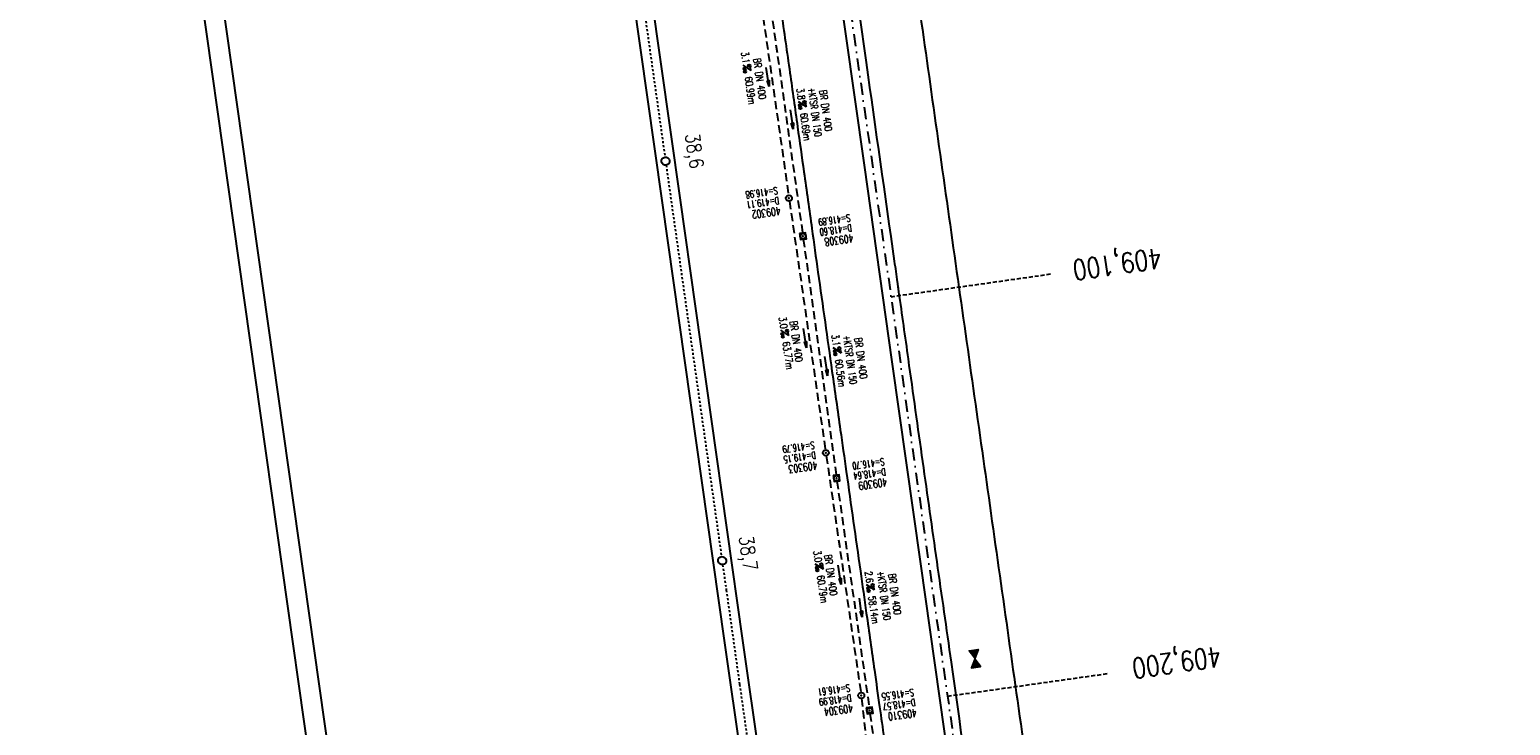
# Model space of a CAD drawing. Extents: x 446388 to 447135, y 445359 to 446567.
# Tile 34 of 39: x 446388 to 446755, y 446002 to 446174. Entities that reach past the tile are written whole.
import ezdxf
from ezdxf.enums import TextEntityAlignment as Align

# ---------------------------------------------------------------- set-up
doc = ezdxf.new("R2010")
doc.units = 0
doc.header["$LTSCALE"] = 2
doc.header["$MEASUREMENT"] = 0
for name, pattern in [('ACAD_ISO05W100', [0.5, 0.25, -0.25]), ('ACAD_ISO10W100W', [0.5, 0.25, -0.25]), ('AUSGEZOGEN', [0]), ('GESTRICH-X2', [1.5, 1, -0.5]), ('GESTRICHELT', [0.75, 0.5, -0.25]), ('STRICHPT-X3', [3, 1.5, -0.75, 0, -0.75])]:
    doc.linetypes.add(name, pattern=pattern)
doc.layers.get('0').update_dxf_attribs({"linetype": 'AUSGEZOGEN'})
for name, color, linetype in [('ACHSE', 250, 'STRICHPT-X3'), ('Bahnachse', 7, 'CONTINUOUS'), ('FBR', 8, 'CONTINUOUS'), ('GEF', 7, 'CONTINUOUS'), ('Gleisachse', 7, 'CONTINUOUS'), ('HEKTOM', 250, 'GESTRICHELT'), ('KANAL', 7, 'GESTRICH-X2'), ('PFEIL', 7, 'CONTINUOUS'), ('Planeinteilung', 6, 'CONTINUOUS'), ('RAHMEN', 250, 'AUSGEZOGEN'), ('SCHACHTNR', 6, 'CONTINUOUS'), ('SCHSYMBOL', 7, 'AUSGEZOGEN'), ('TEXTO', 4, 'CONTINUOUS'), ('TEXTU', 4, 'CONTINUOUS')]:
    doc.layers.add(name, color=color, linetype=linetype)
doc.styles.add('ROMANS', font='romans.shx', dxfattribs={"width": 0.8})

# ---------------------------------------------------------------- blocks, each defined once
blk = doc.blocks.new('GST')
at = {"color": 0}
blk.add_circle((0, 0), 0.75, dxfattribs=at)
blk.add_point((0, 0), dxfattribs=at)
blk = doc.blocks.new('10')
blk.add_blockref('GST', (0, 0))
blk = doc.blocks.new('PROM')
blk.add_line((1.57, 1.82), (0.02, 0.02))
for centre, radius in [((0.32, 1.51), 0.317), ((0.94, 0.29), 0.283), ((1.64, 0.29), 0.283)]:
    blk.add_circle(centre, radius)
blk.add_arc((0.99, 2.68), 1.03, 239.1414, 303.3549)
blk = doc.blocks.new('PFEIL2')
at = {"color": 0}
for p, q in [((0.88, 0), (-2.4, -0.01)), ((0.88, -0.27), (0.88, 0.28)), ((0.88, 0.28), (2.43, 0.01)), ((0.91, 0.27), (0.88, 0.26)), ((0.97, 0.26), (0.88, 0.25)), ((1.02, 0.25), (0.88, 0.23)), ((1.07, 0.24), (0.88, 0.21)), ((1.13, 0.23), (0.88, 0.19)), ((1.18, 0.22), (0.88, 0.17)), ((1.24, 0.21), (0.88, 0.15)), ((1.29, 0.21), (0.88, 0.14)), ((1.34, 0.2), (0.88, 0.12)), ((1.4, 0.19), (0.88, 0.1)), ((1.45, 0.18), (0.88, 0.08)), ((1.51, 0.17), (0.88, 0.06)), ((1.56, 0.16), (0.88, 0.04)), ((1.61, 0.15), (0.88, 0.02)), ((1.67, 0.14), (0.88, 0.01)), ((1.72, 0.13), (0.88, -0.01)), ((1.78, 0.12), (0.88, -0.03)), ((1.83, 0.11), (0.88, -0.05)), ((1.88, 0.1), (0.88, -0.07)), ((1.94, 0.09), (0.88, -0.09)), ((2.05, 0.08), (0.88, -0.12)), ((1.99, 0.08), (0.88, -0.11)), ((2.1, 0.07), (0.88, -0.14)), ((2.15, 0.06), (0.88, -0.16)), ((2.21, 0.05), (0.88, -0.18)), ((2.26, 0.04), (0.88, -0.2)), ((2.32, 0.03), (0.88, -0.22)), ((2.37, 0.02), (0.88, -0.23)), ((2.42, 0.01), (0.88, -0.25)), ((2.43, 0.01), (0.88, -0.27))]:
    blk.add_line(p, q, dxfattribs=at)
blk = doc.blocks.new('20')
blk.add_lwpolyline([(-0.75, -0.75), (0.75, -0.75), (0.75, 0.75), (-0.75, 0.75)], close=True)
blk.add_circle((0, 0), 0.676)
blk.add_point((0, 0))
blk = doc.blocks.new('*X9')
at = {"color": 0}
for p, q in [((379.64, 182.4), (379.66, 182.42)), ((379.64, 182.4), (379.65, 182.42)), ((379.64, 182.41), (379.64, 182.42)), ((379.65, 182.38), (379.69, 182.42)), ((379.65, 182.38), (379.68, 182.42)), ((379.65, 182.39), (379.67, 182.42)), ((379.66, 182.36), (379.72, 182.42)), ((379.66, 182.37), (379.71, 182.42)), ((379.66, 182.37), (379.7, 182.42)), ((379.67, 182.34), (379.74, 182.42)), ((379.67, 182.35), (379.73, 182.42)), ((379.67, 182.36), (379.72, 182.42)), ((379.68, 182.32), (379.78, 182.42)), ((379.68, 182.33), (379.77, 182.42)), ((379.68, 182.33), (379.76, 182.42)), ((379.68, 182.34), (379.75, 182.42)), ((379.69, 182.31), (379.8, 182.42)), ((379.69, 182.31), (379.8, 182.42)), ((379.69, 182.32), (379.79, 182.42)), ((379.7, 182.29), (379.83, 182.42)), ((379.7, 182.29), (379.82, 182.42)), ((379.7, 182.3), (379.81, 182.42)), ((379.71, 182.27), (379.86, 182.42)), ((379.71, 182.28), (379.85, 182.42)), ((379.71, 182.28), (379.84, 182.42)), ((379.72, 182.26), (379.88, 182.42)), ((379.72, 182.26), (379.87, 182.42)), ((379.72, 182.27), (379.87, 182.42)), ((379.73, 182.24), (379.91, 182.42)), ((379.73, 182.24), (379.9, 182.42)), ((379.73, 182.25), (379.89, 182.42)), ((379.74, 182.22), (379.94, 182.42)), ((379.74, 182.23), (379.93, 182.42)), ((379.74, 182.23), (379.92, 182.42)), ((379.75, 182.2), (379.96, 182.42)), ((379.75, 182.21), (379.95, 182.42)), ((379.75, 182.22), (379.95, 182.42)), ((379.76, 182.19), (379.99, 182.42)), ((379.76, 182.19), (379.98, 182.42)), ((379.76, 182.2), (379.97, 182.42)), ((379.77, 182.17), (380.02, 182.42)), ((379.77, 182.18), (380.01, 182.42)), ((379.77, 182.18), (380, 182.42)), ((379.78, 182.15), (380.04, 182.42)), ((379.78, 182.16), (380.03, 182.42)), ((379.78, 182.17), (380.03, 182.42)), ((379.79, 182.13), (380.08, 182.42)), ((379.79, 182.14), (380.07, 182.42)), ((379.79, 182.14), (380.06, 182.42)), ((379.79, 182.15), (380.05, 182.42)), ((379.8, 182.12), (380.1, 182.42)), ((379.8, 182.12), (380.1, 182.42)), ((379.8, 182.13), (380.09, 182.42)), ((379.81, 182.1), (380.13, 182.42)), ((379.81, 182.1), (380.12, 182.42)), ((379.81, 182.11), (380.11, 182.42)), ((379.82, 182.08), (380.16, 182.42)), ((379.82, 182.09), (380.15, 182.42)), ((379.82, 182.09), (380.14, 182.42)), ((379.83, 182.06), (380.18, 182.42)), ((379.83, 182.07), (380.18, 182.42)), ((379.83, 182.08), (380.17, 182.42)), ((379.84, 182.05), (380.21, 182.42)), ((379.84, 182.05), (380.2, 182.42)), ((379.84, 182.06), (380.19, 182.42)), ((379.85, 182.03), (380.24, 182.42)), ((379.85, 182.04), (380.23, 182.42)), ((379.85, 182.04), (380.22, 182.42)), ((379.86, 182.01), (380.26, 182.42)), ((379.86, 182.02), (380.25, 182.42)), ((379.86, 182.03), (380.25, 182.42)), ((379.87, 182), (380.29, 182.42)), ((379.87, 182), (380.28, 182.42)), ((379.87, 182.01), (380.27, 182.42)), ((379.88, 181.98), (380.32, 182.42)), ((379.88, 181.99), (380.31, 182.42)), ((379.88, 181.99), (380.3, 182.42)), ((379.89, 181.96), (380.34, 182.42)), ((379.89, 181.97), (380.33, 182.42)), ((379.89, 181.98), (380.33, 182.42)), ((379.9, 181.94), (380.38, 182.42)), ((379.9, 181.95), (380.37, 182.42)), ((379.9, 181.95), (380.36, 182.42)), ((379.9, 181.96), (380.35, 182.42)), ((379.91, 181.92), (380.41, 182.42)), ((379.91, 181.93), (380.4, 182.42)), ((379.91, 181.94), (380.39, 182.42)), ((379.92, 181.91), (380.43, 182.42)), ((379.92, 181.91), (380.42, 182.42)), ((379.92, 181.92), (380.41, 182.42)), ((379.93, 181.89), (380.46, 182.42)), ((379.93, 181.9), (380.45, 182.42)), ((379.93, 181.9), (380.44, 182.42)), ((379.94, 181.87), (380.48, 182.42)), ((379.94, 181.88), (380.48, 182.42)), ((379.94, 181.89), (380.47, 182.42)), ((379.95, 181.86), (380.51, 182.42)), ((379.95, 181.86), (380.5, 182.42)), ((379.95, 181.87), (380.49, 182.42)), ((379.96, 181.84), (380.54, 182.42)), ((379.96, 181.85), (380.53, 182.42)), ((379.96, 181.85), (380.52, 182.42)), ((379.97, 181.82), (380.56, 182.42)), ((379.97, 181.83), (380.56, 182.42)), ((379.97, 181.84), (380.55, 182.42)), ((379.98, 181.81), (380.59, 182.42)), ((379.98, 181.81), (380.58, 182.42)), ((379.98, 181.82), (380.57, 182.42)), ((379.99, 181.79), (380.62, 182.42)), ((379.99, 181.8), (380.61, 182.42)), ((379.99, 181.8), (380.6, 182.42)), ((380, 181.77), (380.64, 182.42)), ((380, 181.78), (380.63, 182.42)), ((380, 181.78), (380.63, 182.42)), ((380.01, 181.75), (380.68, 182.42)), ((380.01, 181.76), (380.67, 182.42)), ((380.01, 181.76), (380.66, 182.42)), ((380.01, 181.77), (380.65, 182.42)), ((380.02, 181.73), (380.71, 182.42)), ((380.02, 181.74), (380.7, 182.42)), ((380.02, 181.75), (380.69, 182.42)), ((380.03, 181.72), (380.73, 182.42)), ((380.03, 181.72), (380.72, 182.42)), ((380.03, 181.73), (380.71, 182.42)), ((380.04, 181.7), (380.76, 182.42)), ((380.04, 181.71), (380.75, 182.42)), ((380.04, 181.71), (380.74, 182.42)), ((380.05, 181.68), (380.79, 182.42)), ((380.05, 181.69), (380.78, 182.42)), ((380.05, 181.69), (380.77, 182.42)), ((380.06, 181.67), (380.81, 182.42)), ((380.06, 181.67), (380.8, 182.42)), ((380.06, 181.68), (380.79, 182.42)), ((380.07, 181.65), (380.84, 182.42)), ((380.07, 181.66), (380.83, 182.42)), ((380.07, 181.66), (380.82, 182.42)), ((380.08, 181.63), (380.86, 182.42)), ((380.08, 181.64), (380.86, 182.42)), ((380.08, 181.64), (380.85, 182.42)), ((380.09, 181.62), (380.89, 182.42)), ((380.09, 181.62), (380.88, 182.42)), ((380.09, 181.63), (380.87, 182.42)), ((380.1, 181.6), (380.92, 182.42)), ((380.1, 181.61), (380.91, 182.42)), ((380.1, 181.61), (380.9, 182.42)), ((380.11, 181.58), (380.94, 182.42)), ((380.11, 181.59), (380.94, 182.42)), ((380.11, 181.59), (380.93, 182.42)), ((380.12, 181.56), (380.98, 182.42)), ((380.12, 181.57), (380.97, 182.42)), ((380.12, 181.57), (380.96, 182.42)), ((380.12, 181.58), (380.95, 182.42)), ((380.13, 181.54), (381.01, 182.42)), ((380.13, 181.55), (381, 182.42)), ((380.13, 181.55), (380.99, 182.42)), ((380.14, 181.53), (381.03, 182.42)), ((380.14, 181.53), (381.02, 182.42)), ((380.14, 181.54), (381.02, 182.42)), ((380.15, 181.51), (381.06, 182.42)), ((380.15, 181.52), (381.05, 182.42)), ((380.15, 181.52), (381.04, 182.42)), ((380.16, 181.49), (381.09, 182.42)), ((380.16, 181.5), (381.08, 182.42)), ((380.16, 181.5), (381.07, 182.42)), ((380.17, 181.48), (381.11, 182.42)), ((380.17, 181.48), (381.1, 182.42)), ((380.17, 181.49), (381.09, 182.42)), ((380.18, 181.46), (381.14, 182.42)), ((380.18, 181.47), (381.13, 182.42)), ((380.18, 181.47), (381.12, 182.42)), ((380.19, 181.44), (381.17, 182.42)), ((380.19, 181.45), (381.16, 182.42)), ((380.19, 181.45), (381.15, 182.42)), ((380.2, 181.43), (381.19, 182.42)), ((380.2, 181.43), (381.18, 182.42)), ((380.2, 181.44), (381.17, 182.42)), ((380.21, 181.41), (381.22, 182.42)), ((380.21, 181.41), (381.21, 182.42)), ((380.21, 181.42), (381.2, 182.42)), ((380.22, 181.39), (381.24, 182.42)), ((380.22, 181.4), (381.24, 182.42)), ((380.22, 181.4), (381.23, 182.42)), ((380.23, 181.37), (381.28, 182.42)), ((380.23, 181.38), (381.27, 182.42)), ((380.23, 181.38), (381.26, 182.42)), ((380.23, 181.39), (381.25, 182.42)), ((380.24, 181.35), (381.31, 182.42)), ((380.24, 181.36), (381.3, 182.42)), ((380.24, 181.36), (381.29, 182.42)), ((380.25, 181.34), (381.33, 182.42)), ((380.25, 181.34), (381.32, 182.42)), ((380.25, 181.35), (381.32, 182.42)), ((380.26, 181.33), (381.35, 182.42)), ((380.26, 181.33), (381.34, 182.42)), ((380.27, 181.31), (381.34, 182.38)), ((380.27, 181.3), (381.33, 182.36)), ((380.28, 181.3), (381.32, 182.34)), ((380.28, 181.29), (381.31, 182.32)), ((380.28, 181.29), (381.3, 182.3)), ((380.29, 181.28), (381.28, 182.28)), ((380.29, 181.27), (381.27, 182.26)), ((380.29, 181.27), (381.26, 182.24)), ((380.3, 181.26), (381.25, 182.21)), ((380.3, 181.26), (381.24, 182.19)), ((380.3, 181.25), (381.22, 182.17)), ((380.31, 181.25), (381.21, 182.15)), ((380.31, 181.24), (381.2, 182.13)), ((380.31, 181.24), (381.19, 182.11)), ((380.32, 181.23), (381.18, 182.09)), ((379.63, 179.16), (380.73, 180.27)), ((379.64, 179.18), (380.73, 180.27)), ((379.64, 179.17), (380.73, 180.26)), ((379.65, 179.21), (380.72, 180.28)), ((379.65, 179.17), (380.74, 180.25)), ((379.66, 179.23), (380.72, 180.28)), ((379.66, 179.17), (380.74, 180.25)), ((379.67, 179.17), (380.74, 180.24)), ((379.68, 179.25), (380.72, 180.29)), ((379.68, 179.17), (380.75, 180.24)), ((379.69, 179.27), (380.71, 180.29)), ((379.69, 179.17), (380.75, 180.23)), ((379.7, 179.29), (380.71, 180.3)), ((379.7, 179.17), (380.75, 180.23)), ((379.7, 179.17), (380.76, 180.22)), ((379.71, 179.31), (380.71, 180.3)), ((379.71, 179.17), (380.76, 180.21)), ((379.72, 179.17), (380.76, 180.21)), ((379.73, 179.33), (380.7, 180.31)), ((379.73, 179.17), (380.77, 180.2)), ((379.74, 179.35), (380.7, 180.32)), ((379.74, 179.17), (380.77, 180.2)), ((379.75, 179.37), (380.7, 180.32)), ((379.75, 179.17), (380.77, 180.19)), ((379.76, 179.39), (380.69, 180.33)), ((379.76, 179.17), (380.78, 180.19)), ((379.77, 179.41), (380.69, 180.33)), ((379.77, 179.17), (380.78, 180.18)), ((379.77, 179.17), (380.78, 180.18)), ((379.78, 179.17), (380.79, 180.17)), ((379.79, 179.44), (380.69, 180.34)), ((379.79, 179.17), (380.79, 180.16)), ((379.8, 179.46), (380.68, 180.34)), ((379.8, 179.17), (380.79, 180.16)), ((379.81, 179.48), (380.68, 180.35)), ((379.81, 179.17), (380.79, 180.15)), ((379.82, 179.5), (380.68, 180.36)), ((379.82, 179.17), (380.8, 180.15)), ((379.83, 179.52), (380.68, 180.36)), ((379.83, 179.17), (380.8, 180.14)), ((379.84, 179.17), (380.8, 180.14)), ((379.85, 179.54), (380.67, 180.37)), ((379.85, 179.17), (380.81, 180.13)), ((379.85, 179.17), (380.81, 180.13)), ((379.86, 179.56), (380.67, 180.37)), ((379.86, 179.17), (380.81, 180.12)), ((379.87, 179.58), (380.67, 180.38)), ((379.87, 179.17), (380.82, 180.11)), ((379.88, 179.6), (380.66, 180.38)), ((379.88, 179.17), (380.82, 180.11)), ((379.89, 179.62), (380.66, 180.39)), ((379.89, 179.17), (380.82, 180.1)), ((379.9, 179.17), (380.83, 180.1)), ((379.91, 179.64), (380.66, 180.39)), ((379.91, 179.17), (380.83, 180.09)), ((379.92, 179.67), (380.65, 180.4)), ((379.92, 179.17), (380.83, 180.09)), ((379.93, 179.69), (380.65, 180.41)), ((379.93, 179.17), (380.84, 180.08)), ((379.93, 179.17), (380.84, 180.07)), ((379.94, 179.71), (380.65, 180.41)), ((379.94, 179.17), (380.84, 180.07)), ((379.95, 179.73), (380.64, 180.42)), ((379.95, 179.17), (380.85, 180.06)), ((379.96, 179.17), (380.85, 180.06)), ((379.97, 179.75), (380.64, 180.42)), ((379.97, 179.17), (380.85, 180.05)), ((379.98, 179.77), (380.64, 180.43)), ((379.98, 179.17), (380.86, 180.05)), ((379.99, 179.79), (380.63, 180.43)), ((379.99, 179.17), (380.86, 180.04)), ((380, 179.81), (380.63, 180.44)), ((380, 179.17), (380.86, 180.04)), ((380, 179.17), (380.87, 180.03)), ((380.01, 179.17), (380.87, 180.02)), ((380.02, 179.83), (380.63, 180.44)), ((380.02, 179.17), (380.87, 180.02)), ((380.03, 179.85), (380.62, 180.45)), ((380.03, 179.17), (380.88, 180.01)), ((380.04, 179.88), (380.62, 180.46)), ((380.04, 179.17), (380.88, 180.01)), ((380.05, 179.9), (380.62, 180.46)), ((380.05, 179.17), (380.88, 180)), ((380.06, 179.92), (380.61, 180.47)), ((380.06, 179.17), (380.89, 180)), ((380.07, 179.17), (380.89, 179.99)), ((380.08, 179.94), (380.61, 180.47)), ((380.08, 179.17), (380.89, 179.99)), ((380.08, 179.17), (380.9, 179.98)), ((380.09, 179.96), (380.61, 180.48)), ((380.09, 179.17), (380.9, 179.97)), ((380.1, 179.98), (380.6, 180.48)), ((380.1, 179.17), (380.9, 179.97)), ((380.11, 180), (380.6, 180.49)), ((380.11, 179.17), (380.9, 179.96)), ((380.12, 180.02), (380.6, 180.5)), ((380.12, 179.17), (380.91, 179.96)), ((380.13, 179.17), (380.91, 179.95)), ((380.14, 180.04), (380.59, 180.5)), ((380.14, 179.17), (380.91, 179.95)), ((380.15, 180.06), (380.59, 180.51)), ((380.15, 179.17), (380.92, 179.94)), ((380.15, 179.17), (380.92, 179.93)), ((380.16, 180.08), (380.59, 180.51)), ((380.16, 179.17), (380.92, 179.93)), ((380.17, 180.11), (380.58, 180.52)), ((380.17, 179.17), (380.93, 179.92)), ((380.18, 180.13), (380.58, 180.52)), ((380.18, 179.17), (380.93, 179.92)), ((380.19, 179.17), (380.93, 179.91)), ((380.2, 180.15), (380.58, 180.53)), ((380.2, 179.17), (380.94, 179.91)), ((380.21, 180.17), (380.57, 180.53)), ((380.21, 179.17), (380.94, 179.9)), ((380.22, 180.19), (380.57, 180.54)), ((380.22, 179.17), (380.94, 179.9)), ((380.23, 180.21), (380.57, 180.55)), ((380.23, 179.17), (380.95, 179.89)), ((380.23, 179.17), (380.95, 179.88)), ((380.24, 180.23), (380.57, 180.55)), ((380.24, 179.17), (380.95, 179.88)), ((380.25, 179.17), (380.96, 179.87)), ((380.26, 180.25), (380.56, 180.56)), ((380.26, 179.17), (380.96, 179.87)), ((380.27, 180.27), (380.56, 180.56)), ((380.27, 179.17), (380.96, 179.86)), ((380.28, 180.29), (380.56, 180.57)), ((380.28, 179.17), (380.97, 179.86)), ((380.29, 180.31), (380.55, 180.57)), ((380.29, 179.17), (380.97, 179.85)), ((380.3, 180.34), (380.55, 180.58)), ((380.3, 179.17), (380.97, 179.85)), ((380.31, 179.17), (380.98, 179.84)), ((380.31, 179.17), (380.98, 179.83)), ((380.32, 181.22), (381.16, 182.07)), ((380.32, 181.22), (381.15, 182.05)), ((380.32, 180.36), (380.55, 180.58)), ((380.32, 179.17), (380.98, 179.83)), ((380.33, 181.21), (381.14, 182.03)), ((380.33, 181.21), (381.13, 182.01)), ((380.33, 181.2), (381.12, 181.98)), ((380.33, 180.38), (380.54, 180.59)), ((380.33, 179.17), (380.99, 179.82)), ((380.34, 181.2), (381.1, 181.96)), ((380.34, 181.19), (381.09, 181.94)), ((380.34, 181.19), (381.08, 181.92)), ((380.34, 181.18), (381.07, 181.9)), ((380.34, 180.4), (380.54, 180.6)), ((380.34, 179.17), (380.99, 179.82)), ((380.35, 181.17), (381.05, 181.88)), ((380.35, 181.17), (381.04, 181.86)), ((380.35, 181.16), (381.03, 181.84)), ((380.35, 180.42), (380.54, 180.6)), ((380.35, 179.17), (380.99, 179.81)), ((380.36, 181.16), (381.02, 181.82)), ((380.36, 181.15), (381.01, 181.8)), ((380.36, 181.15), (380.99, 181.78)), ((380.36, 179.17), (381, 179.81)), ((380.37, 181.14), (380.98, 181.75)), ((380.37, 181.13), (380.97, 181.73)), ((380.37, 181.13), (380.96, 181.71)), ((380.37, 180.44), (380.53, 180.61)), ((380.37, 179.17), (381, 179.8)), ((380.38, 181.12), (380.95, 181.69)), ((380.38, 181.12), (380.93, 181.67)), ((380.38, 181.11), (380.92, 181.65)), ((380.38, 180.46), (380.53, 180.61)), ((380.38, 179.17), (381, 179.79)), ((380.38, 179.17), (381.01, 179.79)), ((380.39, 181.11), (380.91, 181.63)), ((380.39, 181.1), (380.9, 181.61)), ((380.39, 181.1), (380.89, 181.59)), ((380.39, 180.48), (380.53, 180.62)), ((380.39, 179.17), (381.01, 179.78)), ((380.4, 181.09), (380.87, 181.57)), ((380.4, 181.08), (380.86, 181.55)), ((380.4, 181.08), (380.85, 181.52)), ((380.4, 180.5), (380.52, 180.62)), ((380.4, 179.17), (381.01, 179.78)), ((380.41, 181.07), (380.84, 181.5)), ((380.41, 181.07), (380.83, 181.48)), ((380.41, 181.06), (380.81, 181.46)), ((380.41, 180.52), (380.52, 180.63)), ((380.41, 179.17), (381.01, 179.77)), ((380.42, 181.06), (380.8, 181.44)), ((380.42, 181.05), (380.79, 181.42)), ((380.42, 181.04), (380.78, 181.4)), ((380.42, 179.17), (381.02, 179.77)), ((380.43, 181.04), (380.76, 181.38)), ((380.43, 181.03), (380.75, 181.36)), ((380.43, 181.03), (380.74, 181.34)), ((380.43, 180.54), (380.52, 180.64)), ((380.43, 179.17), (381.02, 179.76)), ((380.44, 181.02), (380.73, 181.32)), ((380.44, 181.02), (380.72, 181.29)), ((380.44, 181.01), (380.7, 181.27)), ((380.44, 180.57), (380.51, 180.64)), ((380.44, 179.17), (381.02, 179.76)), ((380.45, 181.01), (380.69, 181.25)), ((380.45, 181), (380.68, 181.23)), ((380.45, 180.99), (380.67, 181.21)), ((380.45, 180.99), (380.66, 181.19)), ((380.45, 180.59), (380.51, 180.65)), ((380.45, 179.17), (381.03, 179.75)), ((380.46, 180.98), (380.64, 181.17)), ((380.46, 180.98), (380.63, 181.15)), ((380.46, 180.97), (380.62, 181.13)), ((380.46, 180.61), (380.51, 180.65)), ((380.46, 179.17), (381.03, 179.74)), ((380.46, 179.17), (381.03, 179.74)), ((380.47, 180.97), (380.61, 181.11)), ((380.47, 180.96), (380.6, 181.09)), ((380.47, 180.96), (380.58, 181.06)), ((380.47, 180.63), (380.5, 180.66)), ((380.47, 179.17), (381.04, 179.73)), ((380.48, 180.95), (380.57, 181.04)), ((380.48, 180.94), (380.56, 181.02)), ((380.48, 180.94), (380.55, 181)), ((380.48, 179.17), (381.04, 179.73)), ((380.49, 180.93), (380.54, 180.98)), ((380.49, 180.93), (380.52, 180.96)), ((380.49, 180.92), (380.51, 180.94)), ((380.49, 180.65), (380.5, 180.66)), ((380.49, 179.17), (381.04, 179.72)), ((380.5, 179.17), (381.05, 179.72)), ((380.51, 179.17), (381.05, 179.71)), ((380.52, 179.17), (381.05, 179.71)), ((380.53, 179.17), (381.06, 179.7)), ((380.53, 179.17), (381.06, 179.69)), ((380.54, 179.17), (381.06, 179.69)), ((380.55, 179.17), (381.07, 179.68)), ((380.56, 179.17), (381.07, 179.68)), ((380.57, 179.17), (381.07, 179.67)), ((380.58, 179.17), (381.08, 179.67)), ((380.59, 179.17), (381.08, 179.66)), ((380.6, 179.17), (381.08, 179.65)), ((380.61, 179.17), (381.09, 179.65)), ((380.61, 179.17), (381.09, 179.64)), ((380.62, 179.17), (381.09, 179.64)), ((380.63, 179.17), (381.1, 179.63)), ((380.64, 179.17), (381.1, 179.63)), ((380.65, 179.17), (381.1, 179.62)), ((380.66, 179.17), (381.11, 179.62)), ((380.67, 179.17), (381.11, 179.61)), ((380.68, 179.17), (381.11, 179.6)), ((380.69, 179.17), (381.12, 179.6)), ((380.69, 179.17), (381.12, 179.59)), ((380.7, 179.17), (381.12, 179.59)), ((380.71, 179.17), (381.12, 179.58)), ((380.72, 179.17), (381.13, 179.58)), ((380.73, 179.17), (381.13, 179.57)), ((380.74, 179.17), (381.13, 179.56)), ((380.75, 179.17), (381.14, 179.56)), ((380.76, 179.17), (381.14, 179.55)), ((380.76, 179.17), (381.14, 179.55)), ((380.77, 179.17), (381.15, 179.54)), ((380.78, 179.17), (381.15, 179.54)), ((380.79, 179.17), (381.15, 179.53)), ((380.8, 179.17), (381.16, 179.53)), ((380.81, 179.17), (381.16, 179.52)), ((380.82, 179.17), (381.16, 179.51)), ((380.83, 179.17), (381.17, 179.51)), ((380.84, 179.17), (381.17, 179.5)), ((380.84, 179.17), (381.17, 179.5)), ((380.85, 179.17), (381.18, 179.49)), ((380.86, 179.17), (381.18, 179.49)), ((380.87, 179.17), (381.18, 179.48)), ((380.88, 179.17), (381.19, 179.48)), ((380.89, 179.17), (381.19, 179.47)), ((380.9, 179.17), (381.19, 179.46)), ((380.91, 179.17), (381.2, 179.46)), ((380.91, 179.17), (381.2, 179.45)), ((380.92, 179.17), (381.2, 179.45)), ((380.93, 179.17), (381.21, 179.44)), ((380.94, 179.17), (381.21, 179.44)), ((380.95, 179.17), (381.21, 179.43)), ((380.96, 179.17), (381.22, 179.42)), ((380.97, 179.17), (381.22, 179.42)), ((380.98, 179.17), (381.22, 179.41)), ((380.99, 179.17), (381.23, 179.41)), ((380.99, 179.17), (381.23, 179.4)), ((381, 179.17), (381.23, 179.4)), ((381.01, 179.17), (381.23, 179.39)), ((381.02, 179.17), (381.24, 179.39)), ((381.03, 179.17), (381.24, 179.38)), ((381.04, 179.17), (381.24, 179.37)), ((381.05, 179.17), (381.25, 179.37)), ((381.06, 179.17), (381.25, 179.36)), ((381.07, 179.17), (381.25, 179.36)), ((381.07, 179.17), (381.26, 179.35)), ((381.08, 179.17), (381.26, 179.35)), ((381.09, 179.17), (381.26, 179.34)), ((381.1, 179.17), (381.27, 179.34)), ((381.11, 179.17), (381.27, 179.33)), ((381.12, 179.17), (381.27, 179.32)), ((381.13, 179.17), (381.28, 179.32)), ((381.14, 179.17), (381.28, 179.31)), ((381.14, 179.17), (381.28, 179.31)), ((381.15, 179.17), (381.29, 179.3)), ((381.16, 179.17), (381.29, 179.3)), ((381.17, 179.17), (381.29, 179.29)), ((381.18, 179.17), (381.3, 179.28)), ((381.19, 179.17), (381.3, 179.28)), ((381.2, 179.17), (381.3, 179.27)), ((381.21, 179.17), (381.31, 179.27)), ((381.22, 179.17), (381.31, 179.26)), ((381.22, 179.17), (381.31, 179.26)), ((381.23, 179.17), (381.32, 179.25)), ((381.24, 179.17), (381.32, 179.25)), ((381.25, 179.17), (381.32, 179.24)), ((381.26, 179.17), (381.33, 179.23)), ((381.27, 179.17), (381.33, 179.23)), ((381.28, 179.17), (381.33, 179.22)), ((381.29, 179.17), (381.34, 179.22)), ((381.3, 179.17), (381.34, 179.21)), ((381.3, 179.17), (381.34, 179.21)), ((381.31, 179.17), (381.34, 179.2)), ((381.32, 179.17), (381.35, 179.2)), ((381.33, 179.17), (381.35, 179.19)), ((381.34, 179.17), (381.35, 179.18)), ((381.35, 179.17), (381.36, 179.18))]:
    blk.add_line(p, q, dxfattribs=at)
blk = doc.blocks.new('TIEFP')
at = {"color": 0}
for points in [[(0, 0.15), (-1.13, 2.12), (1.14, 2.12)], [(0, -0.17), (-1.13, -2.14), (1.14, -2.14)]]:
    blk.add_lwpolyline(points, close=True, dxfattribs=at)
at = {"color": 0, "xscale": 1.311372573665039, "yscale": 1.311372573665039, "zscale": 1.311372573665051}
blk.add_blockref('*X9', (-498.97, -237.1), dxfattribs=at)
blk = doc.blocks.new('1135594')
blk.add_line((0, 0), (1135, 0))
at = {"layer": 'RAHMEN'}
blk.add_line((25, 5), (950, 5), dxfattribs=at)

msp = doc.modelspace()

# ---------------------------------------------------------------- linework, layer by layer
at = {"layer": 'ACHSE', "flags": 128}
msp.add_lwpolyline([(446545.23, 446505.5), (446552.41, 446454.8), (446558.73, 446410.24), (446566.45, 446355.79), (446583.99, 446232.03), (446601.53, 446108.27), (446619.07, 445984.5), (446643.63, 445811.23), (446657.66, 445712.22), (446678.54, 445564.9), (446689.24, 445489.45), (446703.27, 445390.44), (446704.51, 445381.73)], dxfattribs=at)
at = {"layer": 'Bahnachse', "linetype": 'ACAD_ISO10W100W'}
for p, q in [((446531.7, 446239.86), (446545.46, 446142.83)), ((446545.74, 446140.84), (446559.49, 446043.81)), ((446559.77, 446041.83), (446560.67, 446035.5)), ((446560.67, 446035.5), (446563.97, 446012.12))]:
    msp.add_line(p, q, dxfattribs=at)
at = {"layer": 'Bahnachse', "linetype": 'ACAD_ISO05W100'}
msp.add_line((446563.97, 446012.12), (446573.51, 445944.8), dxfattribs=at)
at = {"layer": 'Bahnachse', "linetype": 'Continuous'}
for centre in [(446545.6, 446141.84), (446559.64, 446042.83)]:
    msp.add_ellipse(centre, major_axis=(-0.707, 0.707), ratio=1, start_param=2.496493, end_param=8.779678, dxfattribs=at)
at = {"layer": 'FBR'}
for points in [[(446574.26, 446179.02, -0.000467), (446576.45, 446163.73, -0.000132), (446578.34, 446150.38, -0.000157), (446579.93, 446139.19, -0.000509), (446581.89, 446125.17, 0.000658), (446583.41, 446114.32, 0.000059), (446585.17, 446101.92, 0.000061), (446586.89, 446089.83, 0.000001), (446588.96, 446075.27, 0.000001), (446590.43, 446064.91, 0.000008), (446592.18, 446052.58, -0.000007), (446593.94, 446040.25, -0.00042), (446595.41, 446029.84, 0.000308), (446597.41, 446015.66, 0.000387), (446598.7, 446006.58, -0.000225), (446600.93, 445991, -0.000376)], [(446566.97, 446230.67, -0.000005), (446569.44, 446213.12, -0.000025), (446571.19, 446200.72, 0.000056), (446572.93, 446188.31, 0.000769)], [(446575.59, 446412.44, 0), (446576.26, 446407.68, 0.000001), (446583.28, 446358.18, 0.000002), (446592.05, 446296.3, -0.000002), (446600.82, 446234.41, -0.000002), (446609.59, 446172.53, 0.000003), (446618.36, 446110.65, 0.000001), (446627.13, 446048.77, -0.000002), (446635.9, 445986.89, 0), (446649.17, 445893.31, 0), (446660.46, 445813.62), (446674.49, 445714.61, 0.000001), (446678.79, 445684.29, 0.000001), (446687.67, 445621.67)], [(446560.73, 446410.51, -0.000163), (446565.02, 446380.43, -0.000356), (446567.36, 446363.93, -0.00001), (446574.03, 446316.55, 0.000258), (446574.28, 446314.76, 0.000002), (446578.29, 446286.52, 0.000002), (446581.32, 446265.16), (446588.24, 446216.36, 0.000012), (446588.4, 446215.3, 0), (446595.35, 446166.27, 0.000004), (446602.34, 446117.05, 0.000035), (446603.07, 446111.9, 0.000422), (446603.25, 446110.65, -0.000041), (446603.43, 446109.4, -0.000819), (446605.77, 446092.81, 0.000535), (446609.35, 446067.4, 0.000292), (446612.88, 446042.55, -0.000316), (446616.42, 446017.7, -0.000151), (446616.77, 446015.26, 0.000008), (446623.3, 445968.97, 0.000332), (446625.62, 445952.55, 0.000167), (446630.29, 445919.89)], [(446614.87, 445892.35, 0.000003), (446616.86, 445878.27, 0.000004), (446618.36, 445867.68, 0.000022)], [(446611.39, 445917.08, -0.000009), (446614.18, 445897.23, 0.000038)]]:
    msp.add_lwpolyline(points, format="xyb", dxfattribs=at)
at = {"layer": 'FBR', "flags": 128}
msp.add_lwpolyline([(446556.66, 446409.98), (446559.82, 446387.72), (446566.88, 446338.11), (446573.77, 446289.64), (446580.75, 446240.24), (446587.91, 446189.72), (446594.85, 446140.83), (446601.73, 446092.1), (446608.81, 446042.03), (446615.85, 445992.42), (446622.77, 445943.68), (446629.78, 445894.15), (446636.77, 445844.7), (446643.7, 445796.01), (446650.72, 445746.15), (446654.06, 445722.68), (446657.67, 445696.95), (446664.65, 445647.75), (446669.82, 445611.38), (446669.85, 445611.11)], dxfattribs=at)
at = {"layer": 'Gleisachse', "linetype": 'Continuous'}
for p, q in [((446510.71, 446403.99), (446549.16, 446132.74)), ((446506.25, 446403.41), (446544.71, 446132.09)), ((446544.71, 446132.09), (446560.25, 446022.45)), ((446549.16, 446132.74), (446564.7, 446023.08)), ((446560.25, 446022.45), (446573, 445932.41)), ((446564.7, 446023.08), (446578.85, 445923.33))]:
    msp.add_line(p, q, dxfattribs=at)
at = {"layer": 'HEKTOM'}
for p, q in [((446601.53, 446108.25), (446641.12, 446113.88)), ((446615.56, 446009.25), (446655.16, 446014.84))]:
    msp.add_line(p, q, dxfattribs=at)
at = {"layer": 'KANAL'}
for p, q in [((446567.69, 446192.31), (446576.12, 446133.41)), ((446571.31, 446182.59), (446579.59, 446124)), ((446576.34, 446131.91), (446585.25, 446070.31)), ((446579.78, 446122.5), (446587.94, 446064)), ((446585.47, 446068.81), (446594.06, 446010.16)), ((446588.12, 446062.53), (446596.12, 446006.44)), ((446594.25, 446008.66), (446601.06, 445945.88)), ((446596.31, 446004.97), (446604.34, 445946.5))]:
    msp.add_line(p, q, dxfattribs=at)

# ---------------------------------------------------------------- block references
at = {"layer": 'GEF', "rotation": 8.067289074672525}
msp.add_blockref('TIEFP', (446622.31, 446018.55), dxfattribs=at)
at = {"layer": 'PFEIL'}
for p, rotation in [((446570.92, 446162.71), 278.135000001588), ((446576.94, 446152.19), 278.0316999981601), ((446580.19, 446098.01), 278.240999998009), ((446585.47, 446091.06), 277.9218000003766), ((446588.77, 446039.34), 278.3228999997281), ((446594.03, 446031.19), 278.0921999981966)]:
    msp.add_blockref('PFEIL2', p, dxfattribs=dict(at, rotation=rotation))
at = {"layer": 'Planeinteilung', "linetype": 'Continuous', "rotation": 278.0670474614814}
msp.add_blockref('1135594', (446387.84, 446483.19), dxfattribs=at)
at = {"layer": 'SCHSYMBOL', "rotation": 278.0671000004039}
for name, p in [('10', (446576.22, 446132.66)), ('20', (446579.69, 446123.25)), ('10', (446585.36, 446069.56)), ('20', (446588.03, 446063.27)), ('10', (446594.16, 446009.41)), ('20', (446596.22, 446005.71))]:
    msp.add_blockref(name, p, dxfattribs=at)
at = {"layer": 'TEXTU'}
for p, rotation in [((446564.82, 446165.62), 278.135000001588), ((446578.53, 446156.6), 278.0316999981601), ((446574.17, 446099.93), 278.240999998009), ((446587.19, 446095.58), 277.9218000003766), ((446582.73, 446042), 278.3228999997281), ((446595.44, 446036.87), 278.0921999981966)]:
    msp.add_blockref('PROM', p, dxfattribs=dict(at, rotation=rotation))

# ---------------------------------------------------------------- texts
at = {"layer": 'Bahnachse', "linetype": 'Continuous', "style": 'ROMANS', "oblique": 360, "width": 0.8337}
for s, p in [('38,6', (446550.46, 446148.48)), ('38,7', (446563.8, 446048.78))]:
    msp.add_text(s, height=3.5, rotation=278.0385, dxfattribs=at).set_placement(p)
at = {"layer": 'HEKTOM', "style": 'ROMANS', "width": 0.8}
for s, p in [('409,100', (446668.36, 446120.36)), ('409,200', (446683.09, 446021.64))]:
    msp.add_text(s, height=5, rotation=188.067, dxfattribs=at).set_placement(p)
at = {"layer": 'SCHACHTNR', "style": 'ROMANS'}
for s, height, width, p in [('S=416.98', 1.8, 0.6, (446573.31, 446135.47)), ('D=419.11', 1.8, 0.6, (446573.66, 446133)), ('409302', 2, 0.7, (446574, 446130.53)), ('S=416.89', 1.8, 0.6, (446591.33, 446128.7)), ('D=418.60', 1.8, 0.6, (446591.71, 446126.23)), ('409308', 2, 0.7, (446592.05, 446123.76)), ('S=416.79', 1.8, 0.6, (446582.44, 446072.38)), ('D=419.15', 1.8, 0.6, (446582.78, 446069.91)), ('409303', 2, 0.7, (446583.12, 446067.44)), ('S=416.70', 1.8, 0.6, (446599.76, 446068.28)), ('D=418.64', 1.8, 0.6, (446600.11, 446065.78)), ('409309', 2, 0.7, (446600.45, 446063.31)), ('S=416.61', 1.8, 0.6, (446591.25, 446012.22)), ('S=416.55', 1.8, 0.6, (446607.07, 446011.1)), ('D=418.99', 1.8, 0.6, (446591.59, 446009.75)), ('409304', 2, 0.7, (446591.94, 446007.28)), ('D=418.57', 1.8, 0.6, (446607.45, 446008.63)), ('409310', 2, 0.7, (446607.79, 446006.13))]:
    msp.add_text(s, height=height, rotation=188.067, dxfattribs=dict(at, width=width)).set_placement(p)
at = {"layer": 'TEXTO', "style": 'ROMANS'}
for s, rotation, width, p in [('BR DN 400', 278.135, 0.75, (446568.08, 446162.14)), ('+KTSR DN 150', 278.0317, 0.66, (446581.76, 446153.86)), ('BR DN 400', 278.0317, 0.75, (446584.46, 446154.25)), ('BR DN 400', 278.241, 0.75, (446577.15, 446097.04)), ('+KTSR DN 150', 277.9218, 0.66, (446590.48, 446092.49)), ('BR DN 400', 277.9218, 0.75, (446593.18, 446092.88)), ('BR DN 400', 278.3229, 0.75, (446585.71, 446039.12)), ('+KTSR DN 150', 278.0922, 0.66, (446598.87, 446034.03)), ('BR DN 400', 278.0922, 0.75, (446601.57, 446034.41))]:
    msp.add_text(s, height=1.8, rotation=rotation, dxfattribs=dict(at, width=width)).set_placement(p, align=Align.CENTER)
at = {"layer": 'TEXTU', "style": 'ROMANS', "width": 0.75}
for s, rotation, p in [('3.1', 278.135, (446564.35, 446168.82)), ('60.99m', 278.135, (446565.26, 446162.64)), ('3.8', 278.0317, (446578.09, 446159.79)), ('60.69m', 278.0317, (446578.96, 446153.63)), ('3.0', 278.241, (446573.7, 446103.11)), ('63.77m', 278.241, (446574.6, 446096.95)), ('3.1', 277.9218, (446586.77, 446098.77)), ('60.56m', 277.9218, (446587.61, 446092.62)), ('3.0', 278.3229, (446582.26, 446045.19)), ('60.79m', 278.3229, (446583.16, 446039.03)), ('2.6', 278.0922, (446595.01, 446040.07)), ('58.14m', 278.0922, (446595.88, 446033.91))]:
    msp.add_text(s, height=1.8, rotation=rotation, dxfattribs=at).set_placement(p)

doc.saveas('drawing.dxf')
